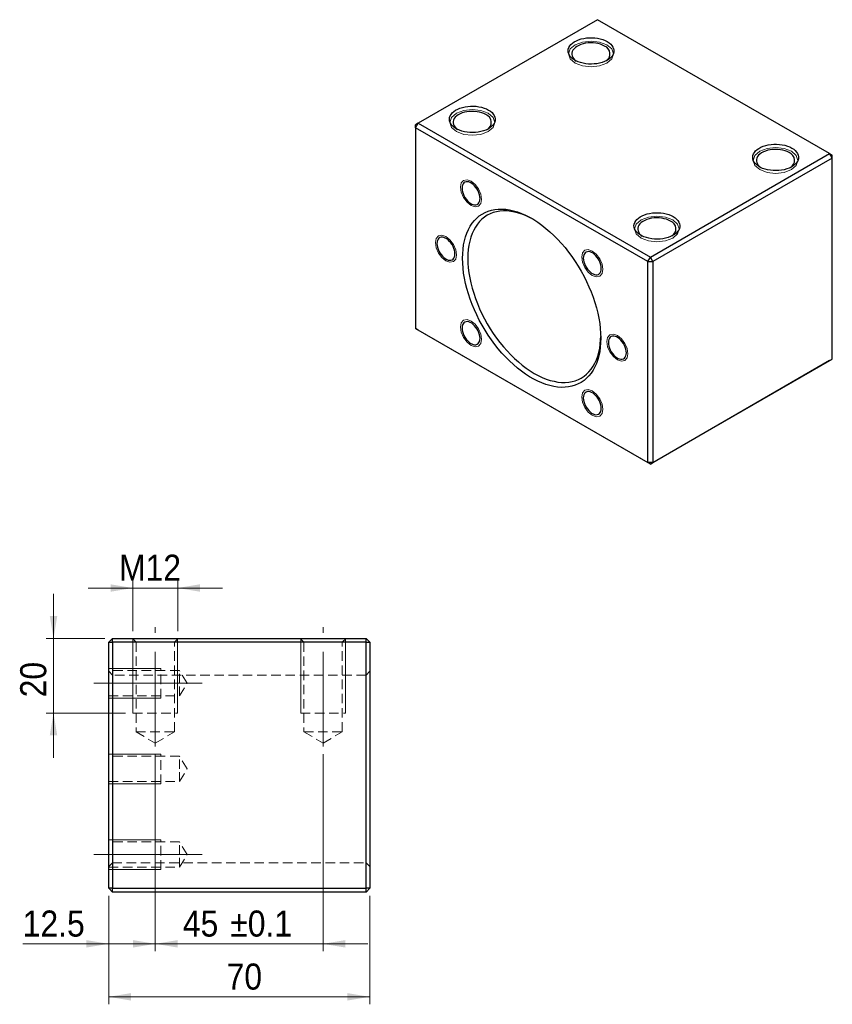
# Model space of a CAD drawing. Header units: millimetres. Extents: x 63 to 568, y 97 to 384.
# Tile 2 of 2: x 350 to 568, y 103 to 367. Entities that reach past the tile are written whole.
import ezdxf

# ---------------------------------------------------------------- set-up
doc = ezdxf.new("R2010")
doc.units = ezdxf.units.MM
doc.header["$LTSCALE"] = 2
doc.linetypes.add('CENTERX2', pattern=[20.32, 12.7, -2.54, 2.54, -2.54])
doc.linetypes.add('HIDDEN', pattern=[1.905, 1.27, -0.635])
doc.styles.add('SLDTEXTSTYLE0', font='GOTHIC.TTF', dxfattribs={"width": 0.913})
doc.dimstyles.new('SLDDIMSTYLE1', dxfattribs={"dimtxt": 7, "dimasz": 6, "dimexe": 0, "dimexo": 0.0625, "dimgap": 1.75, "dimtad": 1, "dimdec": 1, "dimrnd": 1e-09, "dimzin": 12, "dimdsep": 46, "dimtxsty": 'SLDTEXTSTYLE0', "dimsah": 1, "dimcen": 0.09, "dimadec": 0, "dimazin": 3, "dimtfac": 1, "dimtdec": 1, "dimtmove": 0, "dimatfit": 0, "dimfxl": 0, "dimfrac": 2, "dimtolj": 1, "dimtzin": 12, "dimarcsym": 0})
doc.dimstyles.new('SLDDIMSTYLE2', dxfattribs={"dimtxt": 7, "dimasz": 6, "dimexe": 0, "dimexo": 0.0625, "dimgap": 1.75, "dimtad": 1, "dimdec": 1, "dimrnd": 1e-09, "dimzin": 12, "dimdsep": 46, "dimtxsty": 'SLDTEXTSTYLE0', "dimsah": 1, "dimcen": 0.09, "dimadec": 0, "dimazin": 3, "dimtol": 1, "dimtp": 0.1, "dimtm": 0.1, "dimtfac": 1, "dimtdec": 1, "dimtmove": 0, "dimatfit": 0, "dimfxl": 0, "dimfrac": 2, "dimtolj": 1, "dimarcsym": 0})
doc.dimstyles.new('SLDDIMSTYLE3', dxfattribs={"dimtxt": 7, "dimasz": 6, "dimexe": 0, "dimexo": 0.0625, "dimgap": 1.75, "dimtad": 1, "dimrnd": 1e-09, "dimzin": 12, "dimdsep": 46, "dimtxsty": 'SLDTEXTSTYLE0', "dimsah": 1, "dimcen": 0.09, "dimadec": 0, "dimazin": 3, "dimtfac": 1, "dimtofl": 0, "dimtmove": 0, "dimatfit": 3, "dimfxl": 0, "dimfrac": 2, "dimtolj": 1, "dimtzin": 12, "dimarcsym": 0})
doc.dimstyles.new('SLDDIMSTYLE8', dxfattribs={"dimtxt": 7, "dimasz": 6, "dimexe": 0, "dimexo": 0.0625, "dimgap": 1.75, "dimtad": 1, "dimrnd": 1e-09, "dimzin": 12, "dimdsep": 46, "dimtxsty": 'SLDTEXTSTYLE0', "dimsah": 1, "dimcen": 0.09, "dimadec": 0, "dimazin": 3, "dimtfac": 1, "dimtmove": 0, "dimatfit": 0, "dimfxl": 0, "dimfrac": 2, "dimtolj": 1, "dimtzin": 12, "dimarcsym": 0})

# ---------------------------------------------------------------- blocks, each defined once
blk = doc.blocks.new('_D_8')
at = {"color": 7, "linetype": 'Continuous', "lineweight": 18}
for p, q in [((358.95, 201.18), (358.95, 213.18)), ((372.74, 201.18), (356.95, 201.18)), ((358.95, 201.18), (358.95, 181.18)), ((378.24, 181.18), (356.95, 181.18)), ((358.95, 181.18), (358.95, 169.18))]:
    blk.add_line(p, q, dxfattribs=at)
for points in [[(358.95, 201.18), (359.95, 207.18), (357.95, 207.18)], [(358.95, 181.18), (357.95, 175.18), (359.95, 175.18)]]:
    blk.add_solid(points, dxfattribs=at)
at = {"color": 7, "linetype": 'Continuous', "lineweight": 18, "insert": (350.01, 185.4), "char_height": 7, "attachment_point": 1, "rotation": 90, "style": 'SLDTEXTSTYLE0'}
blk.add_mtext('20', dxfattribs=at)
blk = doc.blocks.new('_D_9')
at = {"color": 7, "linetype": 'Continuous', "lineweight": 18}
for p, q in [((380.24, 203.18), (380.24, 216.72)), ((392.24, 203.18), (392.24, 216.72)), ((380.24, 214.72), (368.24, 214.72)), ((392.24, 214.72), (380.24, 214.72)), ((392.24, 214.72), (404.24, 214.72))]:
    blk.add_line(p, q, dxfattribs=at)
for points in [[(380.24, 214.72), (374.24, 215.72), (374.24, 213.72)], [(392.24, 214.72), (398.24, 213.72), (398.24, 215.72)]]:
    blk.add_solid(points, dxfattribs=at)
at = {"color": 7, "linetype": 'Continuous', "lineweight": 18, "insert": (376.51, 223.67), "char_height": 7, "attachment_point": 1, "style": 'SLDTEXTSTYLE0'}
blk.add_mtext('M12', dxfattribs=at)
blk = doc.blocks.new('_D_10')
at = {"color": 7, "linetype": 'Continuous', "lineweight": 18}
for p, q in [((386.24, 170.18), (386.24, 117.28)), ((431.24, 170.18), (431.24, 117.28)), ((386.24, 119.28), (374.24, 119.28)), ((386.24, 119.28), (431.24, 119.28)), ((431.24, 119.28), (443.24, 119.28))]:
    blk.add_line(p, q, dxfattribs=at)
for points in [[(386.24, 119.28), (380.24, 120.28), (380.24, 118.28)], [(431.24, 119.28), (437.24, 118.28), (437.24, 120.28)]]:
    blk.add_solid(points, dxfattribs=at)
at = {"color": 7, "linetype": 'Continuous', "lineweight": 18, "char_height": 7, "attachment_point": 1, "style": 'SLDTEXTSTYLE0'}
for s, insert in [('45', (393.63, 128.22)), (' ±0.1', (403.98, 128.22))]:
    blk.add_mtext(s, dxfattribs=dict(at, insert=insert))
blk = doc.blocks.new('_D_11')
at = {"color": 7, "linetype": 'Continuous', "lineweight": 18}
for p, q in [((386.24, 170.18), (386.24, 117.28)), ((373.74, 132.18), (373.74, 117.28)), ((373.74, 119.28), (350.69, 119.28)), ((373.74, 119.28), (386.24, 119.28)), ((386.24, 119.28), (398.24, 119.28))]:
    blk.add_line(p, q, dxfattribs=at)
for points in [[(373.74, 119.28), (367.74, 120.28), (367.74, 118.28)], [(386.24, 119.28), (392.24, 118.28), (392.24, 120.28)]]:
    blk.add_solid(points, dxfattribs=at)
at = {"color": 7, "linetype": 'Continuous', "lineweight": 18, "insert": (350.69, 128.22), "char_height": 7, "attachment_point": 1, "style": 'SLDTEXTSTYLE0'}
blk.add_mtext('12.5', dxfattribs=at)
blk = doc.blocks.new('_D_12')
at = {"color": 7, "linetype": 'Continuous', "lineweight": 18}
for p, q in [((373.74, 132.18), (373.74, 103.06)), ((443.74, 132.18), (443.74, 103.06)), ((443.74, 105.06), (373.74, 105.06))]:
    blk.add_line(p, q, dxfattribs=at)
for points in [[(373.74, 105.06), (379.74, 104.06), (379.74, 106.06)], [(443.74, 105.06), (437.74, 106.06), (437.74, 104.06)]]:
    blk.add_solid(points, dxfattribs=at)
at = {"color": 7, "linetype": 'Continuous', "lineweight": 18, "insert": (405.36, 114), "char_height": 7, "attachment_point": 1, "style": 'SLDTEXTSTYLE0'}
blk.add_mtext('70', dxfattribs=at)

msp = doc.modelspace()

# ---------------------------------------------------------------- linework, layer by layer
at = {"color": 7, "linetype": 'Continuous', "lineweight": 25}
for p, q in [((504.834843, 367.164475), (456.751582, 339.406599)), ((567.06024, 331.242518), (504.834843, 367.164475)), ((456.044475, 338.181854), (456.751582, 339.406599)), ((456.751582, 339.406599), (456.044475, 338.998262)), ((456.044475, 338.181854), (456.044475, 338.998262)), ((518.269872, 302.259897), (456.044475, 338.181854)), ((456.044475, 338.181854), (456.044475, 284.29016)), ((456.751582, 339.406599), (518.976979, 303.484642)), ((518.976979, 303.484642), (567.06024, 331.242518)), ((567.767347, 330.017773), (567.06024, 331.242518)), ((567.06024, 331.242518), (567.767347, 330.834181)), ((567.767347, 330.017773), (567.767347, 330.834181)), ((567.767347, 330.017773), (519.684086, 302.259897)), ((567.767347, 276.126079), (567.767347, 330.017773)), ((518.269872, 302.259897), (518.976979, 303.484642)), ((518.269872, 302.259897), (519.684086, 302.259897)), ((518.269872, 248.368203), (518.269872, 302.259897)), ((519.684086, 302.259897), (518.976979, 303.484642)), ((519.684086, 302.259897), (519.684086, 248.368203)), ((456.044475, 284.29016), (518.269872, 248.368203)), ((456.751582, 283.881824), (456.044475, 284.29016)), ((518.976979, 247.959867), (456.751582, 283.881824)), ((567.06024, 275.717742), (518.976979, 247.959867)), ((519.684086, 248.368203), (567.767347, 276.126079)), ((567.06024, 275.717742), (567.767347, 276.126079)), ((519.684086, 248.368203), (518.269872, 248.368203)), ((518.976979, 247.959867), (518.269872, 248.368203)), ((518.976979, 247.959867), (519.684086, 248.368203)), ((373.738164, 200.182363), (374.738164, 201.182363)), ((374.738164, 200.182363), (374.738164, 201.182363)), ((374.738164, 201.182363), (442.738164, 201.182363)), ((442.738164, 201.182363), (443.738164, 200.182363)), ((442.738164, 200.182363), (442.738164, 201.182363)), ((373.738164, 134.182363), (373.738164, 200.182363)), ((373.738164, 200.182363), (374.738164, 200.182363)), ((374.738164, 200.182363), (374.738164, 134.182363)), ((442.738164, 200.182363), (374.738164, 200.182363)), ((442.738164, 134.182363), (442.738164, 200.182363)), ((442.738164, 200.182363), (443.738164, 200.182363)), ((443.738164, 200.182363), (443.738164, 134.182363)), ((374.738164, 134.182363), (373.738164, 134.182363)), ((374.738164, 133.182363), (373.738164, 134.182363)), ((374.738164, 133.182363), (374.738164, 134.182363)), ((374.738164, 134.182363), (442.738164, 134.182363)), ((442.738164, 133.182363), (374.738164, 133.182363)), ((442.738164, 133.182363), (442.738164, 134.182363)), ((443.738164, 134.182363), (442.738164, 134.182363)), ((443.738164, 134.182363), (442.738164, 133.182363))]:
    msp.add_line(p, q, dxfattribs=at)
at = {"color": 7, "linetype": 'CENTERX2', "lineweight": 18}
for p, q in [((386.238164, 172.182363), (386.238164, 204.182363)), ((431.238164, 172.182363), (431.238164, 204.182363)), ((392.738164, 189.163333), (369.738164, 189.163333)), ((392.738164, 189.163333), (398.78109, 189.163333)), ((392.738164, 143.201392), (369.738164, 143.201392)), ((392.738164, 143.201392), (398.78109, 143.201392))]:
    msp.add_line(p, q, dxfattribs=at)
at = {"color": 7, "linetype": 'HIDDEN', "lineweight": 18}
for p, q in [((380.088164, 201.182363), (381.088164, 200.182363)), ((391.388164, 200.182363), (392.388164, 201.182363)), ((425.088164, 201.182363), (426.088164, 200.182363)), ((436.388164, 200.182363), (437.388164, 201.182363)), ((381.088164, 200.182363), (381.088164, 176.182363)), ((391.388164, 176.182363), (391.388164, 200.182363)), ((426.088164, 200.182363), (426.088164, 176.182363)), ((436.388164, 176.182363), (436.388164, 200.182363)), ((387.738164, 185.163333), (387.738164, 193.163333)), ((387.738164, 185.163333), (387.738164, 193.163333)), ((392.738164, 192.563333), (373.738164, 192.563333)), ((374.738164, 191.382363), (373.738164, 192.382363)), ((442.738164, 191.382363), (374.738164, 191.382363)), ((392.738164, 189.163333), (392.738164, 192.563333)), ((394.78109, 189.163333), (392.738164, 192.563333)), ((443.738164, 192.382363), (442.738164, 191.382363)), ((392.738164, 185.763333), (392.738164, 189.163333)), ((392.738164, 185.763333), (394.78109, 189.163333)), ((373.738164, 185.763333), (392.738164, 185.763333)), ((380.238164, 181.182363), (392.238164, 181.182363)), ((380.238164, 181.182363), (392.238164, 181.182363)), ((425.238164, 181.182363), (437.238164, 181.182363)), ((425.238164, 181.182363), (437.238164, 181.182363)), ((381.088164, 176.182363), (391.388164, 176.182363)), ((381.088164, 176.182363), (386.238164, 173.087931)), ((386.238164, 173.087931), (391.388164, 176.182363)), ((426.088164, 176.182363), (436.388164, 176.182363)), ((426.088164, 176.182363), (431.238164, 173.087931)), ((431.238164, 173.087931), (436.388164, 176.182363)), ((392.738164, 169.582363), (373.738164, 169.582363)), ((387.738164, 162.182363), (387.738164, 170.182363)), ((387.738164, 162.182363), (387.738164, 170.182363)), ((392.738164, 166.182363), (392.738164, 169.582363)), ((394.78109, 166.182363), (392.738164, 169.582363)), ((392.738164, 162.782363), (392.738164, 166.182363)), ((392.738164, 162.782363), (394.78109, 166.182363)), ((373.738164, 162.782363), (392.738164, 162.782363)), ((392.738164, 146.601392), (373.738164, 146.601392)), ((387.738164, 139.201392), (387.738164, 147.201392)), ((387.738164, 139.201392), (387.738164, 147.201392)), ((392.738164, 143.201392), (392.738164, 146.601392)), ((394.78109, 143.201392), (392.738164, 146.601392)), ((392.738164, 139.801392), (392.738164, 143.201392)), ((392.738164, 139.801392), (394.78109, 143.201392)), ((373.738164, 139.982363), (374.738164, 140.982363)), ((374.738164, 140.982363), (442.738164, 140.982363)), ((442.738164, 140.982363), (443.738164, 139.982363)), ((373.738164, 139.801392), (392.738164, 139.801392))]:
    msp.add_line(p, q, dxfattribs=at)
at = {"color": 7, "linetype": 'Continuous', "lineweight": 18}
for p, q in [((380.238164, 201.032363), (380.238164, 181.182363)), ((380.238164, 201.032363), (380.238164, 181.182363)), ((392.238164, 201.032363), (392.238164, 181.182363)), ((392.238164, 201.032363), (392.238164, 181.182363)), ((425.238164, 201.032363), (425.238164, 181.182363)), ((425.238164, 201.032363), (425.238164, 181.182363)), ((437.238164, 201.032363), (437.238164, 181.182363)), ((437.238164, 201.032363), (437.238164, 181.182363)), ((373.738164, 193.163333), (387.738164, 193.163333)), ((373.738164, 193.163333), (387.738164, 193.163333)), ((373.738164, 185.163333), (387.738164, 185.163333)), ((373.738164, 185.163333), (387.738164, 185.163333)), ((373.738164, 170.182363), (387.738164, 170.182363)), ((373.738164, 170.182363), (387.738164, 170.182363)), ((373.738164, 162.182363), (387.738164, 162.182363)), ((373.738164, 162.182363), (387.738164, 162.182363)), ((373.738164, 147.201392), (387.738164, 147.201392)), ((373.738164, 147.201392), (387.738164, 147.201392)), ((373.738164, 139.201392), (387.738164, 139.201392)), ((373.738164, 139.201392), (387.738164, 139.201392))]:
    msp.add_line(p, q, dxfattribs=at)
at = {"color": 7, "linetype": 'Continuous', "lineweight": 25, "flags": 128}
for points in [[(507.415783, 361.306746), (507.917227, 360.979213), (508.345148, 360.618589), (508.693059, 360.23034), (508.955685, 359.820353), (509.129046, 359.394842), (509.210514, 358.960257), (509.198854, 358.523188), (509.094242, 358.090258), (508.898264, 357.66803), (508.613892, 357.262907), (508.245435, 356.881027), (507.79848, 356.528181), (507.279802, 356.209718), (506.697263, 355.930464), (506.059694, 355.694653), (505.37676, 355.50586), (504.658813, 355.366946), (503.916738, 355.280018), (503.161782, 355.246393), (502.405391, 355.266581), (501.65903, 355.340275), (500.934014, 355.46636), (500.241333, 355.642922), (499.591487, 355.867287), (498.994328, 356.136052), (498.458907, 356.445144), (497.993342, 356.789877), (497.604689, 357.165025), (497.29884, 357.564901), (497.080432, 357.983444), (496.952776, 358.414309), (496.917806, 358.850964), (496.976052, 359.286791), (497.126633, 359.715182), (497.367264, 360.129643), (497.694299, 360.523893), (498.102779, 360.891954), (498.586513, 361.228246), (499.138169, 361.527673), (499.749382, 361.785695), (500.410888, 361.9984), (501.112659, 362.162565), (501.844057, 362.2757), (502.593995, 362.336091), (503.351105, 362.342823), (504.103908, 362.295792), (504.840995, 362.195713), (505.551191, 362.044102), (506.22373, 361.843257), (506.848417, 361.596224), (507.415783, 361.306746)], [(506.708676, 360.082002), (506.190806, 360.343447), (505.617193, 360.562712), (504.998073, 360.735884), (504.344495, 360.859873), (503.668121, 360.932466), (502.981021, 360.952367), (502.295457, 360.919223), (501.623662, 360.833623), (500.977625, 360.697096), (500.368875, 360.512078), (499.808274, 360.28187), (499.305826, 360.010581), (498.870498, 359.703052), (498.510058, 359.36477), (498.230938, 359.001773), (498.038119, 358.620538), (497.935042, 358.227867), (497.923546, 357.83077), (498.003837, 357.43633), (498.174481, 357.051589), (498.432434, 356.68341), (498.773092, 356.338364), (499.102701, 356.082043)], [(475.595978, 342.937564), (476.097422, 342.61003), (476.525343, 342.249406), (476.873254, 341.861158), (477.13588, 341.45117), (477.309241, 341.025659), (477.390709, 340.591075), (477.379049, 340.154005), (477.274437, 339.721075), (477.078459, 339.298848), (476.794087, 338.893724), (476.42563, 338.511845), (475.978675, 338.158999), (475.459997, 337.840535), (474.877458, 337.561281), (474.239889, 337.32547), (473.556955, 337.136677), (472.839008, 336.997764), (472.096933, 336.910836), (471.341977, 336.877211), (470.585586, 336.897398), (469.839225, 336.971093), (469.114209, 337.097177), (468.421528, 337.27374), (467.771682, 337.498104), (467.174523, 337.76687), (466.639102, 338.075961), (466.173537, 338.420694), (465.784884, 338.795842), (465.479035, 339.195718), (465.260627, 339.614261), (465.132971, 340.045126), (465.098, 340.481782), (465.156247, 340.917608), (465.306827, 341.345999), (465.547459, 341.760461), (465.874494, 342.15471), (466.282974, 342.522771), (466.766708, 342.859064), (467.318363, 343.15849), (467.929577, 343.416512), (468.591083, 343.629217), (469.292854, 343.793382), (470.024252, 343.906518), (470.77419, 343.966909), (471.531299, 343.97364), (472.284103, 343.92661), (473.02119, 343.82653), (473.731385, 343.674919), (474.403924, 343.474075), (475.028612, 343.227041), (475.595978, 342.937564)], [(474.888871, 341.712819), (474.371001, 341.974264), (473.797388, 342.193529), (473.178268, 342.366701), (472.52469, 342.49069), (471.848315, 342.563283), (471.161216, 342.583185), (470.475651, 342.55004), (469.803857, 342.46444), (469.15782, 342.327913), (468.54907, 342.142895), (467.988469, 341.912687), (467.486021, 341.641398), (467.050693, 341.333869), (466.690253, 340.995588), (466.411133, 340.63259), (466.218314, 340.251355), (466.115237, 339.858685), (466.103741, 339.461587), (466.184032, 339.067148), (466.354676, 338.682406), (466.612629, 338.314227), (466.953287, 337.969182), (467.282895, 337.71286)], [(556.913258, 332.732462), (557.414702, 332.404929), (557.842623, 332.044305), (558.190533, 331.656056), (558.45316, 331.246069), (558.626521, 330.820558), (558.707989, 330.385974), (558.696328, 329.948904), (558.591717, 329.515974), (558.395739, 329.093747), (558.111367, 328.688623), (557.74291, 328.306743), (557.295955, 327.953897), (556.777277, 327.635434), (556.194738, 327.35618), (555.557169, 327.120369), (554.874235, 326.931576), (554.156288, 326.792662), (553.414213, 326.705734), (552.659257, 326.672109), (551.902866, 326.692297), (551.156505, 326.765992), (550.431489, 326.892076), (549.738808, 327.068638), (549.088962, 327.293003), (548.491803, 327.561768), (547.956382, 327.87086), (547.490817, 328.215593), (547.102164, 328.590741), (546.796315, 328.990617), (546.577907, 329.40916), (546.45025, 329.840025), (546.41528, 330.27668), (546.473527, 330.712507), (546.624107, 331.140898), (546.864739, 331.555359), (547.191773, 331.949609), (547.600254, 332.31767), (548.083988, 332.653962), (548.635643, 332.953389), (549.246856, 333.211411), (549.908363, 333.424116), (550.610134, 333.588281), (551.341532, 333.701416), (552.09147, 333.761807), (552.848579, 333.768539), (553.601383, 333.721508), (554.33847, 333.621429), (555.048665, 333.469818), (555.721204, 333.268973), (556.345892, 333.02194), (556.913258, 332.732462)], [(556.206151, 331.507718), (555.688281, 331.769163), (555.114668, 331.988428), (554.495548, 332.1616), (553.841969, 332.285589), (553.165595, 332.358182), (552.478495, 332.378083), (551.792931, 332.344939), (551.121137, 332.259339), (550.4751, 332.122812), (549.866349, 331.937794), (549.305748, 331.707586), (548.803301, 331.436297), (548.367973, 331.128768), (548.007533, 330.790486), (547.728413, 330.427489), (547.535594, 330.046254), (547.432517, 329.653584), (547.421021, 329.256486), (547.501312, 328.862047), (547.671956, 328.477305), (547.929909, 328.109126), (548.270567, 327.76408), (548.600175, 327.507759)], [(473.311337, 319.21642), (473.278547, 319.692303), (473.181073, 320.193063), (473.021572, 320.705041), (472.804396, 321.214271), (472.535469, 321.706864), (472.222126, 322.169381), (471.872915, 322.589208), (471.497361, 322.954892), (471.105708, 323.256459), (470.70864, 323.485681), (470.316987, 323.636308), (469.941432, 323.704229), (469.592221, 323.687593), (469.278878, 323.586854), (469.009951, 323.404758), (468.792775, 323.146273), (468.633275, 322.818451), (468.5358, 322.430232), (468.503011, 321.992207), (468.5358, 321.516324), (468.633275, 321.015564), (468.792775, 320.503586), (469.009951, 319.994355), (469.278878, 319.501763), (469.592221, 319.039245), (469.941432, 318.619419), (470.316987, 318.253735), (470.70864, 317.952168), (471.105708, 317.722946), (471.497361, 317.572319), (471.872915, 317.504397), (472.222126, 317.521033), (472.535469, 317.621773), (472.804396, 317.803869), (473.021572, 318.062354), (473.181073, 318.390176), (473.278547, 318.778395), (473.311337, 319.21642)], [(505.683371, 281.763542), (505.650834, 280.514968), (505.553338, 279.308347), (505.391224, 278.147916), (505.165062, 277.037751), (504.875647, 275.981752), (504.523996, 274.983629), (504.111342, 274.046886), (503.639137, 273.174815), (503.109038, 272.370479), (502.522907, 271.636702), (501.882804, 270.976063), (501.190977, 270.390881), (500.449855, 269.883213), (499.662042, 269.454841), (498.830306, 269.107271), (497.957567, 268.841722), (497.046891, 268.659128), (496.101478, 268.56013), (495.124647, 268.545076), (494.11983, 268.614019), (493.090556, 268.766716), (492.040442, 269.002632), (490.973174, 269.320937), (489.892503, 269.720514), (488.802224, 270.199958), (487.706167, 270.757587), (486.608181, 271.391441), (485.512123, 272.099293), (484.421844, 272.878658), (483.341173, 273.726798), (482.273906, 274.640733), (481.223791, 275.617254), (480.194518, 276.652931), (479.189701, 277.744125), (478.21287, 278.887004), (477.267456, 280.077553), (476.356781, 281.31159), (475.484042, 282.584782), (474.652305, 283.892655), (473.864493, 285.230616), (473.123371, 286.593965), (472.431543, 287.977914), (471.79144, 289.377601), (471.20531, 290.788109), (470.675211, 292.204485), (470.203005, 293.621753), (469.790352, 295.034935), (469.4387, 296.439067), (469.149285, 297.829217), (468.923124, 299.200502), (468.76101, 300.548106), (468.663513, 301.867294), (468.630976, 303.153434), (468.663513, 304.402008), (468.76101, 305.608629), (468.923124, 306.76906), (469.149285, 307.879225), (469.4387, 308.935223), (469.790352, 309.933347), (470.203005, 310.870089), (470.675211, 311.742161), (471.20531, 312.546497), (471.79144, 313.280274), (472.431543, 313.940913), (473.123371, 314.526095), (473.864493, 315.033763), (474.652305, 315.462135), (475.484042, 315.809705), (476.356781, 316.075254), (477.267456, 316.257848), (478.21287, 316.356846), (479.189701, 316.371899), (480.194518, 316.302957), (481.223791, 316.150259), (482.273906, 315.914344), (483.341173, 315.596039), (484.421844, 315.196462), (485.512123, 314.717017), (486.608181, 314.159389), (487.706167, 313.525535), (488.802224, 312.817683), (489.892503, 312.038318), (490.973174, 311.190178), (492.040442, 310.276243), (493.090556, 309.299722), (494.11983, 308.264045), (495.124647, 307.172851), (496.101478, 306.029972), (497.046891, 304.839423), (497.957567, 303.605385), (498.830306, 302.332194), (499.662042, 301.024321), (500.449855, 299.68636), (501.190977, 298.32301), (501.882804, 296.939062), (502.522907, 295.539375), (503.109038, 294.128867), (503.639137, 292.712491), (504.111342, 291.295223), (504.523996, 289.882041), (504.875647, 288.477909), (505.165062, 287.087759), (505.391224, 285.716474), (505.553338, 284.36887), (505.650834, 283.049681), (505.683371, 281.763542)], [(487.51712, 313.640027), (486.788391, 314.027077), (485.716427, 314.533422), (484.6523, 314.960707), (483.599893, 315.307374), (482.563047, 315.572157), (481.545544, 315.75409), (480.551097, 315.852509), (479.583336, 315.867056), (478.645791, 315.797677), (477.741883, 315.644625), (476.874911, 315.408459), (476.048038, 315.090041), (475.264281, 314.690532), (474.5265, 314.21139), (473.837387, 313.654364), (473.199456, 313.021486), (472.615036, 312.315065), (472.086259, 311.537679), (471.615054, 310.692164), (471.203141, 309.781607), (470.852023, 308.809329), (470.56298, 307.778877), (470.337068, 306.694013), (470.175111, 305.558695), (470.0777, 304.377065), (470.04519, 303.153434), (470.0777, 301.892269), (470.175111, 300.59817), (470.337068, 299.275859), (470.56298, 297.930163), (470.852023, 296.56599), (471.203141, 295.188319), (471.615054, 293.802177), (472.086259, 292.412621), (472.615036, 291.024722), (473.199456, 289.643544), (473.837387, 288.274127), (474.5265, 286.921468), (475.264281, 285.590502), (476.048038, 284.286087), (476.874911, 283.012981), (477.741883, 281.77583), (478.645791, 280.579148), (479.583336, 279.427303), (480.551097, 278.324496), (481.545544, 277.274752), (482.563047, 276.281902), (483.599893, 275.349567), (484.6523, 274.481151), (485.716427, 273.679821), (486.788391, 272.948503), (487.864281, 272.289863), (488.940171, 271.706307), (490.012135, 271.199962), (491.076261, 270.772677), (492.128668, 270.42601), (493.165515, 270.161227), (494.183017, 269.979294), (495.177464, 269.880875), (496.145225, 269.866328), (497.08277, 269.935707), (497.986678, 270.088758), (498.85365, 270.324924), (499.680523, 270.643343), (500.464281, 271.042852), (501.202062, 271.521994), (501.891175, 272.07902), (502.529105, 272.711898), (503.113525, 273.418319), (503.642302, 274.195705), (504.113507, 275.041219), (504.52542, 275.951777), (504.876538, 276.924055), (505.165581, 277.954506), (505.391493, 279.039371), (505.55345, 280.174689), (505.650861, 281.356319), (505.679933, 282.177702)], [(525.093453, 314.36328), (525.594897, 314.035746), (526.022818, 313.675122), (526.370728, 313.286874), (526.633355, 312.876886), (526.806716, 312.451375), (526.888184, 312.016791), (526.876523, 311.579721), (526.771911, 311.146791), (526.575934, 310.724564), (526.291561, 310.31944), (525.923105, 309.937561), (525.47615, 309.584715), (524.957471, 309.266251), (524.374932, 308.986997), (523.737363, 308.751186), (523.054429, 308.562393), (522.336483, 308.42348), (521.594407, 308.336552), (520.839452, 308.302927), (520.083061, 308.323114), (519.3367, 308.396809), (518.611684, 308.522893), (517.919003, 308.699456), (517.269157, 308.92382), (516.671998, 309.192586), (516.136577, 309.501677), (515.671011, 309.84641), (515.282359, 310.221558), (514.97651, 310.621435), (514.758102, 311.039977), (514.630445, 311.470842), (514.595475, 311.907498), (514.653722, 312.343324), (514.804302, 312.771715), (515.044933, 313.186177), (515.371968, 313.580426), (515.780449, 313.948487), (516.264183, 314.28478), (516.815838, 314.584206), (517.427051, 314.842228), (518.088557, 315.054934), (518.790329, 315.219098), (519.521727, 315.332234), (520.271665, 315.392625), (521.028774, 315.399356), (521.781578, 315.352326), (522.518664, 315.252247), (523.22886, 315.100635), (523.901399, 314.899791), (524.526086, 314.652758), (525.093453, 314.36328)], [(524.386346, 313.138535), (523.868476, 313.39998), (523.294863, 313.619245), (522.675743, 313.792417), (522.022164, 313.916406), (521.34579, 313.988999), (520.65869, 314.008901), (519.973126, 313.975756), (519.301332, 313.890156), (518.655295, 313.753629), (518.046544, 313.568611), (517.485943, 313.338403), (516.983496, 313.067114), (516.548168, 312.759585), (516.187728, 312.421304), (515.908608, 312.058306), (515.715789, 311.677071), (515.612712, 311.284401), (515.601216, 310.887303), (515.681507, 310.492864), (515.852151, 310.108122), (516.110104, 309.739943), (516.450762, 309.394898), (516.78037, 309.138577)], [(466.580366, 304.337226), (466.547577, 304.813109), (466.450102, 305.313869), (466.290602, 305.825847), (466.073426, 306.335078), (465.804499, 306.82767), (465.491156, 307.290188), (465.141945, 307.710015), (464.766391, 308.075699), (464.374738, 308.377265), (463.977669, 308.606488), (463.586016, 308.757114), (463.210462, 308.825036), (462.861251, 308.8084), (462.547908, 308.70766), (462.278981, 308.525564), (462.061805, 308.267079), (461.902305, 307.939257), (461.80483, 307.551038), (461.77204, 307.113013), (461.80483, 306.637131), (461.902305, 306.13637), (462.061805, 305.624392), (462.278981, 305.115162), (462.547908, 304.622569), (462.861251, 304.160052), (463.210462, 303.740225), (463.586016, 303.374541), (463.977669, 303.072975), (464.374738, 302.843752), (464.766391, 302.693125), (465.141945, 302.625204), (465.491156, 302.64184), (465.804499, 302.74258), (466.073426, 302.924675), (466.290602, 303.18316), (466.450102, 303.510983), (466.547577, 303.899201), (466.580366, 304.337226)], [(505.811337, 300.454569), (505.778547, 300.930452), (505.681073, 301.431212), (505.521572, 301.94319), (505.304396, 302.452421), (505.035469, 302.945013), (504.722126, 303.407531), (504.372915, 303.827358), (503.997361, 304.193042), (503.605708, 304.494608), (503.20864, 304.723831), (502.816987, 304.874457), (502.441432, 304.942379), (502.092221, 304.925743), (501.778878, 304.825003), (501.509951, 304.642907), (501.292775, 304.384423), (501.133275, 304.0566), (501.0358, 303.668381), (501.003011, 303.230357), (501.0358, 302.754474), (501.133275, 302.253713), (501.292775, 301.741735), (501.509951, 301.232505), (501.778878, 300.739912), (502.092221, 300.277395), (502.441432, 299.857568), (502.816987, 299.491884), (503.20864, 299.190318), (503.605708, 298.961095), (503.997361, 298.810468), (504.372915, 298.742547), (504.722126, 298.759183), (505.035469, 298.859923), (505.304396, 299.042018), (505.521572, 299.300503), (505.681073, 299.628326), (505.778547, 300.016544), (505.811337, 300.454569)], [(473.311337, 281.686619), (473.278547, 282.162502), (473.181073, 282.663262), (473.021572, 283.17524), (472.804396, 283.684471), (472.535469, 284.177063), (472.222126, 284.639581), (471.872915, 285.059408), (471.497361, 285.425092), (471.105708, 285.726658), (470.70864, 285.955881), (470.316987, 286.106507), (469.941432, 286.174429), (469.592221, 286.157793), (469.278878, 286.057053), (469.009951, 285.874957), (468.792775, 285.616473), (468.633275, 285.28865), (468.5358, 284.900432), (468.503011, 284.462407), (468.5358, 283.986524), (468.633275, 283.485764), (468.792775, 282.973786), (469.009951, 282.464555), (469.278878, 281.971963), (469.592221, 281.509445), (469.941432, 281.089618), (470.316987, 280.723934), (470.70864, 280.422368), (471.105708, 280.193145), (471.497361, 280.042519), (471.872915, 279.974597), (472.222126, 279.991233), (472.535469, 280.091973), (472.804396, 280.274069), (473.021572, 280.532553), (473.181073, 280.860376), (473.278547, 281.248594), (473.311337, 281.686619)], [(512.542307, 277.803962), (512.509518, 278.279845), (512.412043, 278.780605), (512.252542, 279.292584), (512.035367, 279.801814), (511.76644, 280.294406), (511.453097, 280.756924), (511.103885, 281.176751), (510.728331, 281.542435), (510.336678, 281.844001), (509.93961, 282.073224), (509.547957, 282.22385), (509.172403, 282.291772), (508.823192, 282.275136), (508.509849, 282.174396), (508.240922, 281.9923), (508.023746, 281.733816), (507.864245, 281.405993), (507.766771, 281.017775), (507.733981, 280.57975), (507.766771, 280.103867), (507.864245, 279.603107), (508.023746, 279.091129), (508.240922, 278.581898), (508.509849, 278.089306), (508.823192, 277.626788), (509.172403, 277.206961), (509.547957, 276.841277), (509.93961, 276.539711), (510.336678, 276.310488), (510.728331, 276.159862), (511.103885, 276.09194), (511.453097, 276.108576), (511.76644, 276.209316), (512.035367, 276.391412), (512.252542, 276.649896), (512.412043, 276.977719), (512.509518, 277.365937), (512.542307, 277.803962)], [(505.811337, 262.924769), (505.778547, 263.400651), (505.681073, 263.901412), (505.521572, 264.41339), (505.304396, 264.92262), (505.035469, 265.415213), (504.722126, 265.87773), (504.372915, 266.297557), (503.997361, 266.663241), (503.605708, 266.964807), (503.20864, 267.19403), (502.816987, 267.344657), (502.441432, 267.412578), (502.092221, 267.395942), (501.778878, 267.295202), (501.509951, 267.113107), (501.292775, 266.854622), (501.133275, 266.526799), (501.0358, 266.138581), (501.003011, 265.700556), (501.0358, 265.224673), (501.133275, 264.723913), (501.292775, 264.211935), (501.509951, 263.702704), (501.778878, 263.210112), (502.092221, 262.747594), (502.441432, 262.327768), (502.816987, 261.962084), (503.20864, 261.660517), (503.605708, 261.431294), (503.997361, 261.280668), (504.372915, 261.212746), (504.722126, 261.229382), (505.035469, 261.330122), (505.304396, 261.512218), (505.521572, 261.770703), (505.681073, 262.098525), (505.778547, 262.486744), (505.811337, 262.924769)]]:
    msp.add_lwpolyline(points, dxfattribs=at)
at = {"color": 7, "linetype": 'Continuous', "lineweight": 18, "flags": 128}
for points in [[(498.824436, 355.530526), (497.523799, 356.65424), (497.067076, 357.979751), (497.523799, 359.305261), (498.824436, 360.428975), (500.770976, 361.179816), (503.067076, 361.443477), (505.363177, 361.179816), (507.309717, 360.428975), (508.610354, 359.305261), (509.067076, 357.979751), (508.610354, 356.65424), (507.309717, 355.530526), (505.363177, 354.779685), (503.067076, 354.516024), (500.770976, 354.779685), (498.824436, 355.530526)], [(467.004631, 337.161344), (465.703994, 338.285057), (465.247271, 339.610568), (465.703994, 340.936079), (467.004631, 342.059792), (468.951171, 342.810634), (471.247271, 343.074294), (473.543372, 342.810634), (475.489912, 342.059792), (476.790548, 340.936079), (477.247271, 339.610568), (476.790548, 338.285057), (475.489912, 337.161344), (473.543372, 336.410502), (471.247271, 336.146842), (468.951171, 336.410502), (467.004631, 337.161344)], [(548.32191, 326.956242), (547.021274, 328.079956), (546.564551, 329.405467), (547.021274, 330.730977), (548.32191, 331.854691), (550.26845, 332.605533), (552.564551, 332.869193), (554.860652, 332.605533), (556.807192, 331.854691), (558.107828, 330.730977), (558.564551, 329.405467), (558.107828, 328.079956), (556.807192, 326.956242), (554.860652, 326.205401), (552.564551, 325.94174), (550.26845, 326.205401), (548.32191, 326.956242)], [(470.907174, 323.870477), (471.989566, 322.997003), (472.907174, 321.759264), (473.5203, 320.345694), (473.735601, 318.971497), (473.5203, 317.845881), (472.907174, 317.140212), (471.989566, 316.96192), (470.907174, 317.33815), (469.824782, 318.211624), (468.907174, 319.449363), (468.294048, 320.862932), (468.078747, 322.23713), (468.294048, 323.362745), (468.907174, 324.068415), (469.824782, 324.246707), (470.907174, 323.870477)], [(516.502105, 308.58706), (515.201469, 309.710774), (514.744746, 311.036284), (515.201469, 312.361795), (516.502105, 313.485509), (518.448645, 314.23635), (520.744746, 314.50001), (523.040846, 314.23635), (524.987387, 313.485509), (526.288023, 312.361795), (526.744746, 311.036284), (526.288023, 309.710774), (524.987387, 308.58706), (523.040846, 307.836218), (520.744746, 307.572558), (518.448645, 307.836218), (516.502105, 308.58706)], [(464.176203, 308.991283), (465.258596, 308.117809), (466.176203, 306.88007), (466.789329, 305.466501), (467.004631, 304.092303), (466.789329, 302.966688), (466.176203, 302.261018), (465.258596, 302.082727), (464.176203, 302.458956), (463.093811, 303.33243), (462.176203, 304.570169), (461.563077, 305.983739), (461.347776, 307.357936), (461.563077, 308.483552), (462.176203, 309.189221), (463.093811, 309.367513), (464.176203, 308.991283)], [(503.407174, 298.5763), (502.324782, 299.449773), (501.407174, 300.687512), (500.794048, 302.101082), (500.578747, 303.475279), (500.794048, 304.600895), (501.407174, 305.306564), (502.324782, 305.484856), (503.407174, 305.108626), (504.489566, 304.235152), (505.407174, 302.997414), (506.0203, 301.583844), (506.235601, 300.209647), (506.0203, 299.084031), (505.407174, 298.378361), (504.489566, 298.20007), (503.407174, 298.5763)], [(470.907174, 286.340676), (471.989566, 285.467203), (472.907174, 284.229464), (473.5203, 282.815894), (473.735601, 281.441697), (473.5203, 280.316081), (472.907174, 279.610411), (471.989566, 279.43212), (470.907174, 279.80835), (469.824782, 280.681823), (468.907174, 281.919562), (468.294048, 283.333132), (468.078747, 284.707329), (468.294048, 285.832945), (468.907174, 286.538615), (469.824782, 286.716906), (470.907174, 286.340676)], [(510.138144, 275.925693), (509.055752, 276.799166), (508.138144, 278.036905), (507.525018, 279.450475), (507.309717, 280.824672), (507.525018, 281.950288), (508.138144, 282.655958), (509.055752, 282.834249), (510.138144, 282.458019), (511.220536, 281.584546), (512.138144, 280.346807), (512.75127, 278.933237), (512.966571, 277.55904), (512.75127, 276.433424), (512.138144, 275.727754), (511.220536, 275.549463), (510.138144, 275.925693)], [(503.407174, 261.046499), (502.324782, 261.919973), (501.407174, 263.157712), (500.794048, 264.571281), (500.578747, 265.945479), (500.794048, 267.071094), (501.407174, 267.776764), (502.324782, 267.955055), (503.407174, 267.578826), (504.489566, 266.705352), (505.407174, 265.467613), (506.0203, 264.054043), (506.235601, 262.679846), (506.0203, 261.55423), (505.407174, 260.848561), (504.489566, 260.670269), (503.407174, 261.046499)]]:
    msp.add_lwpolyline(points, dxfattribs=at)
at = {"color": 7, "linetype": 'Continuous', "lineweight": 25}
for centre in [(505.958423, 358.008458), (474.138618, 339.639275), (555.455898, 329.434174), (523.636092, 311.064991)]:
    msp.add_arc(centre, 2.2051, 299.11817802, 70.10877049, dxfattribs=at)

# ---------------------------------------------------------------- dimensions: what is measured, and where the dimension line sits
at = {"color": 7, "linetype": 'Continuous', "lineweight": 18}
dim = msp.add_linear_dim(base=(380.238164, 214.724222), p1=(392.238164, 201.182363), p2=(380.238164, 201.182363), text='M12', dimstyle='SLDDIMSTYLE8', dxfattribs=at)
dim.commit()
dim.dimension.update_dxf_attribs({"geometry": '_D_9', "text_midpoint": (385.969825, 214.724222), "dimtype": 160})
dim = msp.add_linear_dim(base=(358.948344, 181.182363), p1=(374.738164, 201.182363), p2=(380.238164, 181.182363), angle=90, dimstyle='SLDDIMSTYLE8', dxfattribs=at)
dim.commit()
dim.dimension.update_dxf_attribs({"geometry": '_D_8', "text_midpoint": (358.948344, 190.57459), "dimtype": 160})
for base, p1, p2, dimstyle, picture, middle in [((386.238164, 119.282675), (373.738164, 134.182363), (386.238164, 172.182363), 'SLDDIMSTYLE1', '_D_11', (359.739593, 119.282675)), ((431.238164, 119.282675), (386.238164, 172.182363), (431.238164, 172.182363), 'SLDDIMSTYLE2', '_D_10', (409.126127, 119.282675)), ((373.738164, 105.059117), (443.738164, 134.182363), (373.738164, 134.182363), 'SLDDIMSTYLE3', '_D_12', (410.530867, 105.059117))]:
    dim = msp.add_linear_dim(base=base, p1=p1, p2=p2, dimstyle=dimstyle, dxfattribs=at)
    dim.commit()
    dim.dimension.update_dxf_attribs({"geometry": picture, "text_midpoint": middle, "dimtype": 160})

doc.saveas('drawing.dxf')
